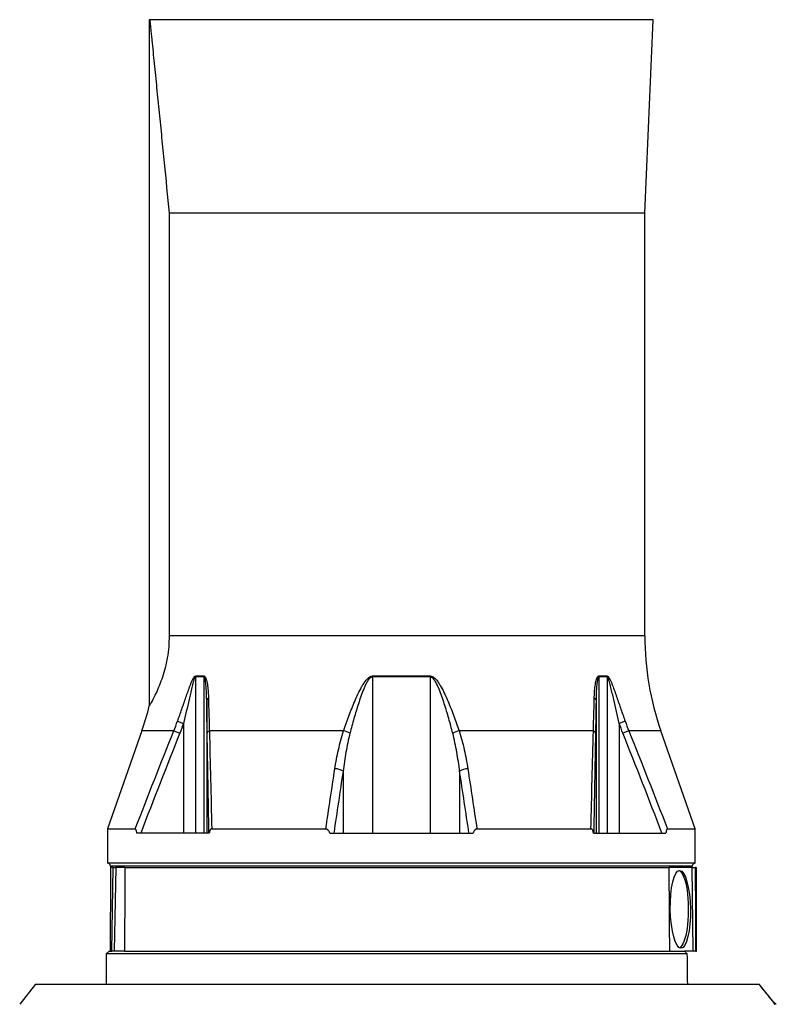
# Model space of a CAD drawing. Header units: millimetres. Extents: x 3853 to 8418, y 1533 to 10838.
# Tile 3 of 5: x 4810 to 7437, y 5073 to 8493. Entities that reach past the tile are written whole.
import ezdxf

# ---------------------------------------------------------------- set-up
doc = ezdxf.new("R2010")
doc.units = ezdxf.units.MM
doc.header["$LTSCALE"] = 5

msp = doc.modelspace()

# ---------------------------------------------------------------- linework, layer by layer
at = {"color": 7, "linetype": 'Continuous', "lineweight": 25}
for p, q in [((5265.4, 8493), (5260.3, 8492.9)), ((5260.3, 8492.9), (5260.3, 6109.5)), ((5260.3, 8492.9), (5261.8, 8492.9)), ((7009.6, 8492.9), (5261.8, 8492.9)), ((6980.3, 7820.8), (7009.6, 8492.9)), ((7009.6, 8492.9), (7005.1, 8493)), ((6980.3, 7820.8), (5329.1, 7820.8)), ((5329.1, 7820.8), (5329.1, 6352.6)), ((6980.3, 6352.6), (6980.3, 7820.8)), ((5420.8, 6209.8), (5420.8, 5667.9)), ((5449.5, 6209.8), (5420.8, 6209.8)), ((5421.1, 6213.3), (5449.7, 6213.3)), ((5449.5, 6209.8), (5449.5, 5667.9)), ((6035.3, 6213.3), (6235.2, 6213.3)), ((6035.3, 6209.8), (6035.3, 5667.9)), ((6235.3, 6209.8), (6035.3, 6209.8)), ((6235.3, 6209.8), (6235.3, 5667.9)), ((6820.8, 6213.3), (6849.5, 6213.3)), ((6821, 6209.8), (6821, 5667.9)), ((6849.7, 6209.8), (6821, 6209.8)), ((6849.7, 6209.8), (6849.7, 5667.9)), ((5459.4, 6130.3), (5459.4, 5667.9)), ((6811.1, 6130.3), (6811.1, 5667.9)), ((5358.2, 6056.2), (5379.1, 6048.8)), ((6912.3, 6056.2), (6891.5, 6048.8)), ((5234.3, 6022.7), (5115.3, 5682.2)), ((5345.4, 6022.7), (5366.1, 6014.4)), ((5379.1, 6048.8), (5379.1, 5667.9)), ((5934.8, 6022.7), (5468.8, 6022.7)), ((6801.8, 6022.7), (6335.7, 6022.7)), ((6891.5, 6048.8), (6891.5, 5667.9)), ((6925.1, 6022.7), (6904.4, 6014.4)), ((7155.3, 5682.2), (7036.3, 6022.7)), ((5932.9, 5882.7), (5932.9, 5667.9)), ((6337.6, 5882.7), (6337.6, 5667.9)), ((5115.3, 5682.2), (5115.3, 5562.9)), ((5115.3, 5682.2), (5211.4, 5682.2)), ((5476.9, 5682.2), (5872.9, 5682.2)), ((6397.7, 5682.2), (6793.6, 5682.2)), ((7059.2, 5682.2), (7155.3, 5682.2)), ((7155.3, 5562.9), (7155.3, 5682.2)), ((5468.3, 5667.9), (5216.9, 5667.9)), ((5886.4, 5667.9), (6384.1, 5667.9)), ((6802.2, 5667.9), (7053.7, 5667.9)), ((7155.3, 5562.9), (5115.3, 5562.9)), ((5125.3, 5552.9), (5125.3, 5547.9)), ((5135.3, 5547.9), (5125.3, 5547.9)), ((5130.2, 5257.9), (5135.3, 5547.9)), ((5135.3, 5547.9), (5143.8, 5547.9)), ((5143.8, 5547.9), (5138.7, 5257.9)), ((5159.7, 5547.9), (5143.8, 5547.9)), ((5175.8, 5547.9), (5159.7, 5547.9)), ((5175.8, 5547.9), (7064.9, 5547.9)), ((7137.9, 5547.9), (7064.9, 5547.9)), ((7144.7, 5547.9), (7137.9, 5547.9)), ((7148.4, 5257.9), (7144.7, 5547.9)), ((7144.7, 5547.9), (7155.2, 5547.9)), ((7145.3, 5547.9), (7145.3, 5552.9)), ((7155.2, 5547.9), (7156.2, 5467.1)), ((7156.4, 5547.9), (7155.2, 5547.9)), ((7156.4, 5547.9), (7160.3, 5547.9)), ((7160.3, 5257.9), (7160.3, 5547.9)), ((5120.3, 5257.9), (5110.3, 5247.9)), ((5110.3, 5247.9), (5110.3, 5142.9)), ((7127.9, 5247.9), (5110.3, 5247.9)), ((5120.3, 5257.9), (5130.2, 5257.9)), ((5138.7, 5257.9), (5130.2, 5257.9)), ((5173.7, 5257.9), (5138.7, 5257.9)), ((5173.7, 5257.9), (7067.1, 5257.9)), ((7069.4, 5257.9), (7067.1, 5257.9)), ((7069.4, 5257.9), (7117.9, 5257.9)), ((7148.4, 5257.9), (7117.9, 5257.9)), ((7125.3, 5250.4), (7127.9, 5247.9)), ((7155.9, 5257.9), (7148.4, 5257.9)), ((7155.9, 5257.9), (7160.3, 5257.9)), ((4865.3, 5142.9), (4810.3, 5072.9)), ((4865.3, 5142.9), (7376.9, 5142.9)), ((7429.4, 5078.4), (7377.1, 5143))]:
    msp.add_line(p, q, dxfattribs=at)
at = {"color": 8, "linetype": 'Continuous', "lineweight": 25}
for p, q in [((7005.1, 8493), (5265.4, 8493)), ((6980.3, 6352.6), (5329.1, 6352.6)), ((5345.4, 6022.7), (5234.3, 6022.7)), ((7036.3, 6022.7), (6925.1, 6022.7)), ((7145.3, 5552.9), (5125.3, 5552.9))]:
    msp.add_line(p, q, dxfattribs=at)
at = {"color": 7, "linetype": 'Continuous', "lineweight": 25, "flags": 128}
msp.add_lwpolyline([(7099, 5537.5), (7101.5, 5536.5), (7105.4, 5533.4), (7109.2, 5528.7), (7112.8, 5522.3), (7116.3, 5514.3), (7119.4, 5504.9), (7122.3, 5494.2), (7124.8, 5482.2), (7127, 5469.3), (7128.7, 5455.4), (7130.1, 5440.9), (7131, 5425.9), (7131.4, 5410.6), (7131.4, 5395.2), (7131, 5379.9), (7130.1, 5364.9), (7128.7, 5350.3), (7127, 5336.5), (7124.8, 5323.5), (7122.3, 5311.6), (7119.4, 5300.9), (7116.3, 5291.4), (7112.8, 5283.5), (7109.2, 5277.1), (7105.4, 5272.3), (7101.5, 5269.3), (7101.3, 5269.1)], dxfattribs=at)
at = {"color": 7, "linetype": 'Continuous', "lineweight": 25}
for centre, radius, start, end in [((7980.3, 6352.6), 1000, 180, 199.2653), ((5450.7, 6209.8), 29.8, 173.2999, 180.0039), ((5480.6, 6209.8), 31.1, 173.5676, 180.0044), ((6247.2, 6209.8), 211.9, 179.0599, 180.0018), ((6023.4, 6209.8), 211.9, 359.9982, 0.9401), ((6789.9, 6209.8), 31.1, 359.9956, 6.4324), ((6819.8, 6209.8), 29.8, 359.9961, 6.7001), ((5467.4, 6127.4), 8.52, 102.4857, 160.1069), ((6803.1, 6127.4), 8.52, 19.8931, 77.5143), ((4290.3, 6352.6), 1000, 340.7347, 345.9312), ((5472.3, 6011.9), 11.4, 108.1771, 167.0622), ((5916.5, 5940.4), 84.3, 61.4043, 77.3998), ((6354.1, 5940.4), 84.3, 102.6002, 118.5957), ((6798.2, 6011.9), 11.4, 12.9378, 71.8229), ((5903.6, 5834.8), 56.1, 58.5289, 89.0882), ((6366.9, 5834.8), 56.1, 90.9118, 121.4711), ((5115.3, 5552.9), 10, 0, 90), ((7155.3, 5552.9), 10, 90, 180), ((7441.2, 5087.9), 15, 218.7553, 242.4224), ((7441.2, 5087.9), 15, 219.0326, 242.4338)]:
    msp.add_arc(centre, radius, start, end, dxfattribs=at)
for centre, major_axis, ratio, start_param, end_param in [((6135.3, -4477.9), (0, 58722.2), 0.017455, 1.399224, 1.404234), ((6135.3, -181.1), (265.4, 58722.2), 0.01686, 1.473156, 1.473278), ((6135.3, -4553.9), (-265.4, 58722.2), 0.01686, 4.880188, 4.885199), ((6135.3, 5547.9), (89.4, 58722.2), 0.017389, 4.71104, 4.712415), ((6135.3, 372.6), (0, 19558.2), 0.052408, 4.958777, 4.964316)]:
    msp.add_ellipse(centre, major_axis=major_axis, ratio=ratio, start_param=start_param, end_param=end_param, dxfattribs=at)
msp.add_ellipse((7103.8, 5402.9), major_axis=(-2.4, 135), ratio=0.25874, dxfattribs=at)
for points, knots in [([(5261.8, 8492.9), (5262, 8490.5), (5262.3, 8488.1), (5262.8, 8482.9), (5263.1, 8480.2), (5263.9, 8472), (5264.5, 8466.1), (5265.7, 8454.1), (5266.4, 8447.8), (5267.3, 8438.2), (5267.7, 8435), (5268.3, 8428.5), (5268.7, 8425.2), (5270.3, 8408.7), (5271.7, 8395.3), (5274.5, 8368.1), (5275.9, 8354.3), (5278.7, 8326.6), (5280.1, 8312.6), (5282.9, 8284.5), (5284.3, 8270.3), (5288.6, 8227.6), (5291.5, 8198.9), (5297.3, 8141.3), (5300.2, 8112.4), (5305.9, 8054.4), (5308.8, 8025.3), (5317.5, 7937.9), (5323.3, 7879.4), (5329.1, 7820.8)], [0, 0, 0, 0, 0.015625, 0.015625, 0.03125, 0.03125, 0.0625, 0.0625, 0.09375, 0.09375, 0.109375, 0.109375, 0.125, 0.125, 0.1875, 0.1875, 0.25, 0.25, 0.3125, 0.3125, 0.375, 0.375, 0.5, 0.5, 0.625, 0.625, 0.75, 0.75, 1, 1, 1, 1]), ([(5329.1, 6352.6), (5328.7, 6339.9), (5328.1, 6314.1), (5323, 6276.8), (5315.5, 6241.3), (5305.9, 6209), (5295.3, 6180.1), (5284.5, 6155.4), (5276.3, 6138.7), (5270.6, 6128), (5265.8, 6119.1), (5262.3, 6113.1), (5260.5, 6109.9), (5260.4, 6109.7), (5260.3, 6109.5)], [0, 0, 0, 0, 0.095225, 0.1932956, 0.2885041, 0.3863614, 0.4837925, 0.5838217, 0.6854588, 0.7375433, 0.7899894, 0.8941585, 0.947587, 1, 1, 1, 1]), ([(5358.2, 6056.2), (5363.2, 6070.1), (5368.2, 6084.1), (5377.9, 6111.8), (5382.6, 6125.6), (5389.8, 6146.3), (5392.2, 6153.1), (5397, 6166.8), (5399.4, 6173.5), (5403.2, 6183.6), (5404.5, 6186.9), (5407.2, 6193.5), (5408.7, 6196.8), (5410.9, 6201.4), (5411.7, 6203), (5413.3, 6205.9), (5414.1, 6207.3), (5415.5, 6209.2), (5415.9, 6209.8), (5416.9, 6210.9), (5417.4, 6211.4), (5418.4, 6212.3), (5418.9, 6212.6), (5420, 6213.1), (5420.5, 6213.3), (5421.1, 6213.3)], [0, 0, 0, 0, 0.25, 0.25, 0.5, 0.5, 0.625, 0.625, 0.75, 0.75, 0.8125, 0.8125, 0.875, 0.875, 0.90625, 0.90625, 0.9375, 0.9375, 0.953125, 0.953125, 0.96875, 0.96875, 0.984375, 0.984375, 1, 1, 1, 1]), ([(5420.8, 6209.8), (5420.6, 6209.8), (5420.3, 6209.7), (5419.8, 6209.4), (5419.6, 6209.2), (5418.9, 6208.5), (5418.5, 6207.9), (5417.7, 6206.6), (5417.4, 6205.9), (5416.7, 6204.4), (5416.4, 6203.7), (5415.5, 6201.4), (5414.9, 6199.8), (5413.9, 6196.5), (5413.4, 6194.9), (5411.9, 6189.9), (5411, 6186.5), (5409.3, 6179.7), (5408.4, 6176.3), (5405.9, 6166.1), (5404.4, 6159.2), (5401.2, 6145.5), (5399.7, 6138.6), (5395, 6117.9), (5391.9, 6104.1), (5385.6, 6076.5), (5382.4, 6062.6), (5379.1, 6048.8)], [0, 0, 0, 0, 0.007813, 0.007813, 0.015625, 0.015625, 0.03125, 0.03125, 0.046875, 0.046875, 0.0625, 0.0625, 0.09375, 0.09375, 0.125, 0.125, 0.1875, 0.1875, 0.25, 0.25, 0.375, 0.375, 0.5, 0.5, 0.75, 0.75, 1, 1, 1, 1]), ([(5459.4, 6130.3), (5459.3, 6137.3), (5459.2, 6144.4), (5458.7, 6158.4), (5458.3, 6165.4), (5457.6, 6175.8), (5457.3, 6179.3), (5456.6, 6186.1), (5456.2, 6189.5), (5455.4, 6194.6), (5455.1, 6196.3), (5454.5, 6199.6), (5454.1, 6201.2), (5453.5, 6203.6), (5453.3, 6204.3), (5452.8, 6205.8), (5452.5, 6206.6), (5451.8, 6207.9), (5451.5, 6208.5), (5450.6, 6209.5), (5450.1, 6209.8), (5449.5, 6209.8)], [0, 0, 0, 0, 0.25, 0.25, 0.5, 0.5, 0.625, 0.625, 0.75, 0.75, 0.8125, 0.8125, 0.875, 0.875, 0.90625, 0.90625, 0.9375, 0.9375, 0.96875, 0.96875, 1, 1, 1, 1]), ([(5449.7, 6213.3), (5450.3, 6213.3), (5450.9, 6213.1), (5452, 6212.6), (5452.5, 6212.2), (5453.9, 6210.8), (5454.7, 6209.6), (5456.1, 6206.9), (5456.7, 6205.5), (5457.8, 6202.4), (5458.2, 6200.8), (5459.6, 6195.9), (5460.3, 6192.6), (5461.5, 6185.7), (5462.1, 6182.3), (5463.4, 6171.7), (5464.1, 6164.6), (5465.1, 6150.2), (5465.4, 6143), (5465.6, 6135.7)], [0, 0, 0, 0, 0.03125, 0.03125, 0.0625, 0.0625, 0.125, 0.125, 0.1875, 0.1875, 0.25, 0.25, 0.375, 0.375, 0.5, 0.5, 0.75, 0.75, 1, 1, 1, 1]), ([(5934.8, 6022.7), (5940.5, 6039.8), (5946.5, 6056.9), (5956.1, 6082.5), (5959.4, 6091.1), (5966.2, 6108.1), (5969.7, 6116.7), (5976.9, 6133.6), (5980.7, 6142.1), (5988.6, 6158.8), (5992.8, 6167.1), (5999.6, 6179.3), (6002, 6183.3), (6007, 6191.1), (6009.7, 6194.9), (6014.1, 6200.3), (6015.6, 6202.1), (6018.9, 6205.4), (6020.6, 6207), (6024.4, 6209.8), (6026.3, 6211), (6029.6, 6212.3), (6030.7, 6212.7), (6033, 6213.1), (6034.1, 6213.3), (6035.3, 6213.3)], [0, 0, 0, 0, 0.25, 0.25, 0.375, 0.375, 0.5, 0.5, 0.625, 0.625, 0.75, 0.75, 0.8125, 0.8125, 0.875, 0.875, 0.90625, 0.90625, 0.9375, 0.9375, 0.96875, 0.96875, 0.984375, 0.984375, 1, 1, 1, 1]), ([(6035.3, 6209.8), (6034.1, 6209.8), (6033, 6209.6), (6030.9, 6208.9), (6029.9, 6208.3), (6028, 6207.1), (6027.1, 6206.4), (6025.4, 6204.9), (6024.6, 6204.1), (6022.3, 6201.6), (6021, 6199.8), (6018.4, 6196), (6017.2, 6194.1), (6013.8, 6188.2), (6011.8, 6184.2), (6008, 6176.1), (6006.2, 6171.9), (6001, 6159.4), (5997.9, 6151), (5991.8, 6134.1), (5989, 6125.6), (5980.7, 6100), (5975.5, 6082.9), (5965.8, 6048.6), (5961.1, 6031.5), (5956.8, 6014.4)], [0, 0, 0, 0, 0.015625, 0.015625, 0.03125, 0.03125, 0.046875, 0.046875, 0.0625, 0.0625, 0.09375, 0.09375, 0.125, 0.125, 0.1875, 0.1875, 0.25, 0.25, 0.375, 0.375, 0.5, 0.5, 0.75, 0.75, 1, 1, 1, 1]), ([(6235.2, 6213.3), (6236.4, 6213.3), (6237.6, 6213.1), (6239.9, 6212.6), (6241, 6212.3), (6244.3, 6210.9), (6246.3, 6209.7), (6250.1, 6206.9), (6251.8, 6205.3), (6255.1, 6201.9), (6256.6, 6200.2), (6261, 6194.7), (6263.7, 6190.8), (6268.7, 6183), (6271.1, 6179), (6277.9, 6166.9), (6282, 6158.6), (6289.9, 6141.9), (6293.6, 6133.5), (6300.9, 6116.5), (6304.4, 6108), (6311.2, 6091), (6314.5, 6082.4), (6324, 6056.8), (6330, 6039.8), (6335.7, 6022.7)], [0, 0, 0, 0, 0.015625, 0.015625, 0.03125, 0.03125, 0.0625, 0.0625, 0.09375, 0.09375, 0.125, 0.125, 0.1875, 0.1875, 0.25, 0.25, 0.375, 0.375, 0.5, 0.5, 0.625, 0.625, 0.75, 0.75, 1, 1, 1, 1]), ([(6313.7, 6014.4), (6309.4, 6031.5), (6304.8, 6048.6), (6297.5, 6074.2), (6295, 6082.8), (6289.8, 6099.9), (6287.1, 6108.4), (6281.6, 6125.5), (6278.7, 6134), (6272.7, 6150.8), (6269.6, 6159.3), (6264.4, 6171.7), (6262.6, 6175.8), (6259.8, 6182), (6258.8, 6184), (6256.7, 6188), (6255.6, 6190), (6253.4, 6194), (6252.2, 6195.9), (6249.7, 6199.6), (6248.3, 6201.4), (6246, 6204), (6245.2, 6204.8), (6243.5, 6206.3), (6242.7, 6207), (6240.8, 6208.3), (6239.7, 6208.8), (6237.6, 6209.6), (6236.4, 6209.8), (6235.3, 6209.8)], [0, 0, 0, 0, 0.25, 0.25, 0.375, 0.375, 0.5, 0.5, 0.625, 0.625, 0.75, 0.75, 0.8125, 0.8125, 0.84375, 0.84375, 0.875, 0.875, 0.90625, 0.90625, 0.9375, 0.9375, 0.953125, 0.953125, 0.96875, 0.96875, 0.984375, 0.984375, 1, 1, 1, 1]), ([(6805, 6135.7), (6805.1, 6143), (6805.4, 6150.2), (6806.4, 6164.5), (6807.1, 6171.6), (6808.4, 6182.1), (6809, 6185.5), (6810.2, 6192.4), (6810.9, 6195.7), (6812.2, 6200.6), (6812.7, 6202.2), (6813.8, 6205.3), (6814.4, 6206.8), (6815.8, 6209.6), (6816.6, 6210.8), (6818, 6212.2), (6818.5, 6212.6), (6819.6, 6213.1), (6820.2, 6213.3), (6820.8, 6213.3)], [0, 0, 0, 0, 0.25, 0.25, 0.5, 0.5, 0.625, 0.625, 0.75, 0.75, 0.8125, 0.8125, 0.875, 0.875, 0.9375, 0.9375, 0.96875, 0.96875, 1, 1, 1, 1]), ([(6821, 6209.8), (6820.7, 6209.8), (6820.4, 6209.7), (6819.9, 6209.4), (6819.7, 6209.2), (6819, 6208.5), (6818.7, 6207.9), (6817.7, 6205.9), (6817.2, 6204.3), (6816.4, 6201.2), (6816, 6199.5), (6815.4, 6196.2), (6815.1, 6194.5), (6814.4, 6189.4), (6814, 6186), (6813.3, 6179.2), (6813, 6175.7), (6812.2, 6165.3), (6811.8, 6158.3), (6811.3, 6144.3), (6811.2, 6137.3), (6811.1, 6130.3)], [0, 0, 0, 0, 0.015625, 0.015625, 0.03125, 0.03125, 0.0625, 0.0625, 0.125, 0.125, 0.1875, 0.1875, 0.25, 0.25, 0.375, 0.375, 0.5, 0.5, 0.75, 0.75, 1, 1, 1, 1]), ([(6849.5, 6213.3), (6850, 6213.3), (6850.5, 6213.1), (6851.6, 6212.7), (6852.1, 6212.3), (6853.6, 6211), (6854.6, 6209.9), (6856.3, 6207.3), (6857.2, 6206), (6858.8, 6203.1), (6859.6, 6201.6), (6861.8, 6196.9), (6863.2, 6193.7), (6865.9, 6187.2), (6867.2, 6183.9), (6871, 6173.9), (6873.4, 6167.1), (6878.3, 6153.4), (6880.7, 6146.5), (6887.9, 6125.8), (6892.6, 6111.9), (6902.4, 6084.1), (6907.3, 6070.1), (6912.3, 6056.2)], [0, 0, 0, 0, 0.015625, 0.015625, 0.03125, 0.03125, 0.0625, 0.0625, 0.09375, 0.09375, 0.125, 0.125, 0.1875, 0.1875, 0.25, 0.25, 0.375, 0.375, 0.5, 0.5, 0.75, 0.75, 1, 1, 1, 1]), ([(6891.5, 6048.8), (6888.2, 6062.6), (6885, 6076.5), (6878.6, 6104.1), (6875.5, 6118), (6870.8, 6138.7), (6869.3, 6145.6), (6866.1, 6159.3), (6864.5, 6166.2), (6862.1, 6176.4), (6861.2, 6179.8), (6859.5, 6186.6), (6858.6, 6189.9), (6857.2, 6194.9), (6856.6, 6196.6), (6855.6, 6199.8), (6855, 6201.4), (6854.1, 6203.7), (6853.8, 6204.5), (6853.2, 6205.9), (6852.8, 6206.6), (6852, 6207.9), (6851.6, 6208.5), (6850.7, 6209.5), (6850.2, 6209.8), (6849.7, 6209.8)], [0, 0, 0, 0, 0.25, 0.25, 0.5, 0.5, 0.625, 0.625, 0.75, 0.75, 0.8125, 0.8125, 0.875, 0.875, 0.90625, 0.90625, 0.9375, 0.9375, 0.953125, 0.953125, 0.96875, 0.96875, 0.984375, 0.984375, 1, 1, 1, 1]), ([(5461.2, 6014.4), (5460.9, 6033.1), (5460.5, 6052.1), (5459.9, 6090.7), (5459.7, 6110.3), (5459.4, 6130.3)], [0, 0, 0, 0, 0.5, 0.5, 1, 1, 1, 1]), ([(5465.6, 6135.7), (5465.8, 6126), (5466, 6116.3), (5466.5, 6097.1), (5466.8, 6087.6), (5467.6, 6059.4), (5468.1, 6040.9), (5468.8, 6022.7)], [0, 0, 0, 0, 0.25, 0.25, 0.5, 0.5, 1, 1, 1, 1]), ([(6801.8, 6022.7), (6802.4, 6040.9), (6803, 6059.4), (6804, 6097.1), (6804.5, 6116.2), (6805, 6135.7)], [0, 0, 0, 0, 0.5, 0.5, 1, 1, 1, 1]), ([(6811.1, 6130.3), (6810.9, 6110.3), (6810.6, 6090.7), (6810, 6052.1), (6809.7, 6033.1), (6809.3, 6014.4)], [0, 0, 0, 0, 0.5, 0.5, 1, 1, 1, 1]), ([(5468.8, 6022.7), (5470.2, 5966.9), (5471.6, 5910.4), (5474.4, 5796.9), (5475.7, 5739.7), (5476.9, 5682.2)], [0, 0, 0, 0, 0.5, 0.5, 1, 1, 1, 1]), ([(5904.5, 5890.9), (5907.9, 5913.1), (5912, 5935.2), (5919.5, 5968.2), (5922.2, 5979.1), (5928.1, 6001), (5931.3, 6011.8), (5934.8, 6022.7)], [0, 0, 0, 0, 0.5, 0.5, 0.75, 0.75, 1, 1, 1, 1]), ([(6335.7, 6022.7), (6339.2, 6011.8), (6342.4, 6001), (6348.3, 5979.1), (6351, 5968.2), (6358.5, 5935.2), (6362.6, 5913.1), (6366, 5890.9)], [0, 0, 0, 0, 0.25, 0.25, 0.5, 0.5, 1, 1, 1, 1]), ([(6793.6, 5682.2), (6794.9, 5739.7), (6796.2, 5796.8), (6798.9, 5910.4), (6800.3, 5966.9), (6801.8, 6022.7)], [0, 0, 0, 0, 0.5, 0.5, 1, 1, 1, 1]), ([(5467.3, 5667.9), (5466.3, 5726.3), (5465.3, 5784.5), (5463.3, 5900.1), (5462.3, 5957.6), (5461.2, 6014.4)], [0, 0, 0, 0, 0.5, 0.5, 1, 1, 1, 1]), ([(5956.8, 6014.4), (5954, 6003.5), (5951.5, 5992.6), (5946.8, 5970.7), (5944.7, 5959.8), (5938.8, 5926.8), (5935.6, 5904.8), (5932.9, 5882.7)], [0, 0, 0, 0, 0.25, 0.25, 0.5, 0.5, 1, 1, 1, 1]), ([(6337.6, 5882.7), (6334.9, 5904.8), (6331.7, 5926.8), (6325.8, 5959.8), (6323.7, 5970.7), (6319, 5992.6), (6316.5, 6003.5), (6313.7, 6014.4)], [0, 0, 0, 0, 0.5, 0.5, 0.75, 0.75, 1, 1, 1, 1]), ([(6809.3, 6014.4), (6808.2, 5957.6), (6807.2, 5900.1), (6805.2, 5784.5), (6804.2, 5726.3), (6803.2, 5667.9)], [0, 0, 0, 0, 0.5, 0.5, 1, 1, 1, 1]), ([(5216.9, 5667.9), (5216.6, 5669.5), (5216.4, 5671.1), (5215.9, 5673.4), (5215.7, 5674.2), (5215.4, 5675.7), (5215.2, 5676.4), (5214.8, 5677.8), (5214.5, 5678.5), (5214, 5679.7), (5213.7, 5680.2), (5213.1, 5681.2), (5212.8, 5681.5), (5212.1, 5682.1), (5211.7, 5682.2), (5211.4, 5682.2)], [0, 0, 0, 0, 0.25, 0.25, 0.375, 0.375, 0.5, 0.5, 0.625, 0.625, 0.75, 0.75, 0.875, 0.875, 1, 1, 1, 1]), ([(5476.9, 5682.2), (5476.3, 5682.2), (5475.7, 5682.1), (5474.5, 5681.6), (5473.9, 5681.2), (5472.9, 5680.3), (5472.4, 5679.7), (5471.5, 5678.5), (5471.2, 5677.9), (5470.2, 5675.7), (5469.7, 5674.2), (5468.9, 5671.1), (5468.6, 5669.5), (5468.3, 5667.9)], [0, 0, 0, 0, 0.125, 0.125, 0.25, 0.25, 0.375, 0.375, 0.5, 0.5, 0.75, 0.75, 1, 1, 1, 1]), ([(5886.4, 5667.9), (5885.7, 5669.5), (5885, 5671.1), (5883.4, 5674.2), (5882.5, 5675.7), (5880.9, 5677.7), (5880.3, 5678.4), (5879.1, 5679.6), (5878.4, 5680.2), (5877, 5681.1), (5876.2, 5681.5), (5874.6, 5682), (5873.7, 5682.2), (5872.9, 5682.2)], [0, 0, 0, 0, 0.25, 0.25, 0.5, 0.5, 0.625, 0.625, 0.75, 0.75, 0.875, 0.875, 1, 1, 1, 1]), ([(6397.7, 5682.2), (6396.8, 5682.2), (6396, 5682), (6394.3, 5681.5), (6393.6, 5681.1), (6392.1, 5680.2), (6391.4, 5679.6), (6390.2, 5678.4), (6389.6, 5677.8), (6388, 5675.7), (6387.1, 5674.2), (6385.5, 5671.1), (6384.8, 5669.5), (6384.1, 5667.9)], [0, 0, 0, 0, 0.125, 0.125, 0.25, 0.25, 0.375, 0.375, 0.5, 0.5, 0.75, 0.75, 1, 1, 1, 1]), ([(6802.2, 5667.9), (6801.9, 5669.5), (6801.6, 5671.1), (6800.8, 5674.2), (6800.3, 5675.8), (6799, 5678.6), (6798.2, 5679.8), (6796.6, 5681.2), (6796.1, 5681.6), (6794.9, 5682.1), (6794.2, 5682.2), (6793.6, 5682.2)], [0, 0, 0, 0, 0.25, 0.25, 0.5, 0.5, 0.75, 0.75, 0.875, 0.875, 1, 1, 1, 1]), ([(7059.2, 5682.2), (7058.8, 5682.2), (7058.5, 5682.1), (7057.8, 5681.5), (7057.4, 5681.2), (7056.8, 5680.2), (7056.5, 5679.7), (7056, 5678.4), (7055.8, 5677.8), (7055.1, 5675.7), (7054.8, 5674.2), (7054.2, 5671.1), (7053.9, 5669.5), (7053.7, 5667.9)], [0, 0, 0, 0, 0.125, 0.125, 0.25, 0.25, 0.375, 0.375, 0.5, 0.5, 0.75, 0.75, 1, 1, 1, 1]), ([(7117.9, 5257.9), (7119.1, 5256.6), (7120.3, 5255.4), (7122.7, 5252.9), (7124, 5251.6), (7125.3, 5250.4)], [0, 0, 0, 0, 0.5, 0.5, 1, 1, 1, 1]), ([(7429.2, 5078.6), (7421.8, 5087.7), (7414.4, 5096.8), (7407, 5105.9), (7396.9, 5118.3), (7386.9, 5130.6), (7376.9, 5142.9)], [0.0014788, 0.0014788, 0.0014788, 0.0014788, 0.00852874, 0.00852874, 0.00852874, 0.01806796, 0.01806796, 0.01806796, 0.01806796]), ([(7429.7, 5072.9), (7430.1, 5072.9), (7430.4, 5073), (7430.7, 5073.5), (7430.8, 5073.8), (7430.7, 5074.8), (7430.6, 5075.4), (7430.2, 5076.5), (7430, 5076.9), (7429.7, 5077.5), (7429.6, 5077.7), (7429.4, 5078.1), (7429.3, 5078.4), (7429.2, 5078.6)], [0, 0, 0, 0, 0.25, 0.25, 0.5, 0.5, 0.75, 0.75, 0.875, 0.875, 0.9375, 0.9375, 1, 1, 1, 1]), ([(7429.2, 5078.6), (7429.3, 5078.6), (7429.5, 5078.5), (7429.5, 5078.5), (7429.5, 5078.5)], [0, 0, 0, 0, 0.522516, 1, 1, 1, 1]), ([(7436.9, 5072.9), (7436.7, 5072.9), (7436.4, 5073), (7435.8, 5073.4), (7435.5, 5073.6), (7434.9, 5074.1), (7434.7, 5074.4), (7434.1, 5074.7), (7433.8, 5074.8), (7432.9, 5074.7), (7432.3, 5074.2), (7431, 5073.3), (7430.4, 5072.9), (7429.7, 5072.9)], [0, 0, 0, 0, 0.125, 0.125, 0.25, 0.25, 0.375, 0.375, 0.5, 0.5, 0.75, 0.75, 1, 1, 1, 1])]:
    msp.add_open_spline(points, degree=3, knots=knots, dxfattribs=at)
for points in [[(5345.4, 6022.7), (5349.9, 6033.8), (5354.2, 6044.9), (5358.2, 6056.2)], [(6912.3, 6056.2), (6916.4, 6044.9), (6920.6, 6033.8), (6925.1, 6022.7)], [(5211.4, 5682.2), (5255.4, 5795.9), (5300, 5909.5), (5345.4, 6022.7)], [(5379.1, 6048.8), (5375, 6037.2), (5370.7, 6025.8), (5366.1, 6014.4)], [(6904.4, 6014.4), (6899.9, 6025.8), (6895.6, 6037.2), (6891.5, 6048.8)], [(6925.1, 6022.7), (6970.5, 5909.5), (7015.1, 5795.9), (7059.2, 5682.2)], [(5366.1, 6014.4), (5320.2, 5899.2), (5275, 5783.6), (5230.4, 5667.9)], [(7040.1, 5667.9), (6995.5, 5783.6), (6950.4, 5899.2), (6904.4, 6014.4)], [(5872.9, 5682.2), (5883.4, 5751.8), (5893.9, 5821.4), (5904.5, 5890.9)], [(5932.9, 5882.7), (5922.2, 5811.1), (5911.4, 5739.5), (5900.7, 5667.9)], [(6369.9, 5667.9), (6359.1, 5739.5), (6348.4, 5811.1), (6337.6, 5882.7)], [(6366, 5890.9), (6376.6, 5821.4), (6387.1, 5751.8), (6397.7, 5682.2)], [(5175.8, 5540.8), (5175.2, 5446.5), (5174.5, 5352.2), (5173.7, 5257.9)], [(7156.2, 5467.1), (7156.1, 5397.4), (7156, 5327.6), (7155.9, 5257.9)]]:
    msp.add_open_spline(points, degree=3, dxfattribs=at)

doc.saveas('drawing.dxf')
